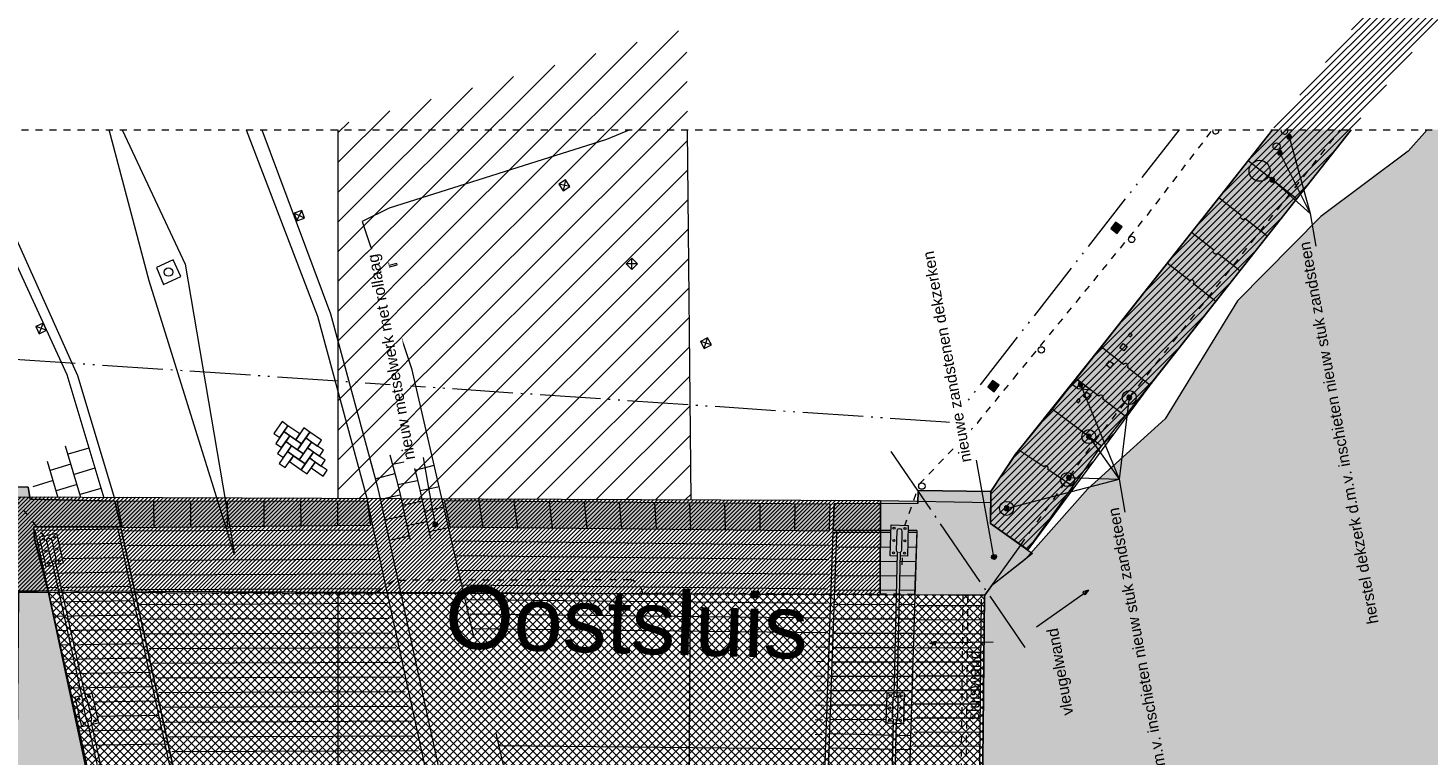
# Model space of a CAD drawing. Extents: x -251883 to 250656, y 0 to 909157.
# Tile 69 of 70: x -5158 to 14789, y 887281 to 897649. Entities that reach past the tile are written whole.
import ezdxf

# ---------------------------------------------------------------- set-up
doc = ezdxf.new("R2010")
doc.units = 0
doc.header["$MEASUREMENT"] = 0
for name, pattern in [('DASHDOT', [1250, 1000, -112.5, 25, -112.5]), ('DASHED', [200, 100, -100]), ('DIVIDE', [1250, 862.5, -112.5, 25, -112.5, 25, -112.5])]:
    doc.linetypes.add(name, pattern=pattern)
for name, color, linetype in [('A-0019-AFDEKVLAK', 1, 'Continuous'), ('A-0070-SYMBOOL', 8, 'Continuous'), ('A-1100-TXT+MT-SO', 7, 'Continuous')]:
    doc.layers.add(name, color=color, linetype=linetype)
pattern_1 = [(45, (0, 0), (-49.497475, 49.497475), [])]

# ---------------------------------------------------------------- blocks, each defined once
blk = doc.blocks.new('M-MAATREGELEN_470')
at = {"linetype": 'Continuous', "lineweight": 5}
h = blk.add_hatch(dxfattribs=at)
h.set_pattern_fill('@AV093', color=154, style=0, pattern_type=0)
h.set_pattern_definition(pattern_1)
h.paths.add_polyline_path([(-122725, 123534), (-123256, 123912), (-123249, 124365), (-122853, 124957), (-121676, 126428), (-120392, 128058), (-117957, 131149), (-116283, 133274), (-113610, 136668), (-110525, 140584), (-109028, 142485), (-108336, 141940), (-113226, 135734), (-116534, 131534), (-117962, 129721), (-119700, 127514), (-120985, 125884)], flags=0)
for color, points in [(111, [(-111881, 108524), (-112033, 108719), (-113707, 110287), (-115184, 111972), (-117870, 113826), (-119703, 115091), (-120623, 115180), (-122344, 116583), (-122425, 116481), (-123390, 117227), (-123396, 117227), (-123339, 122887), (-123334, 122887), (-123238, 123021), (-122759, 123399), (-121867, 124403), (-120764, 125402), (-119735, 127085), (-118550, 128286), (-117305, 129222), (-117035, 129524), (-104560, 129524), (-104560, 108524)]), (8, [(-119238, 129524), (-118117, 129524), (-121671, 125013), (-122725, 123534), (-123256, 123912), (-123249, 124365), (-122900, 124899), (-122376, 125540)]), (254, [(-121451, 128047), (-121542, 128117), (-121473, 128209), (-121381, 128139)]), (254, [(-123202, 125790), (-123294, 125859), (-123224, 125951), (-123133, 125882)]), (254, [(-136884, 123862), (-136874, 123687), (-136677, 122927), (-137445, 122949), (-137439, 124440), (-136963, 124428), (-136939, 124257), (-135731, 124228), (-135645, 123863)]), (254, [(-123334, 122887), (-124336, 122900), (-124305, 123811), (-125494, 123808), (-125481, 124192), (-124292, 124196), (-124286, 124381), (-123249, 124365), (-123256, 123912), (-122823, 123603)]), (254, [(-135626, 123854), (-135702, 124223), (-132132, 124231), (-132081, 123887)]), (254, [(-130958, 123865), (-131040, 124233), (-125538, 124185), (-125549, 123806)]), (111, [(-137104, 122924), (-136677, 122927), (-135474, 117299), (-137157, 117294), (-137104, 122896)])]:
    blk.add_hatch(color=color, dxfattribs=at).paths.add_polyline_path(points, flags=0)
h = blk.add_hatch(dxfattribs=at)
h.set_pattern_fill('@AV093', color=154, style=0, pattern_type=0)
h.set_pattern_definition(pattern_1)
h.paths.add_polyline_path([(-119058, 129463, 1), (-119075, 129561, 1)], flags=0)
h = blk.add_hatch(dxfattribs=at)
h.set_pattern_fill('@AV093', color=154, style=0, pattern_type=0)
h.set_pattern_definition(pattern_1)
h.paths.add_polyline_path([(-119170, 129239, 1), (-119187, 129338, 1)], flags=0)
h = blk.add_hatch(dxfattribs=at)
h.set_pattern_fill('@AV093', color=154, style=0, pattern_type=0)
h.set_pattern_definition(pattern_1)
h.paths.add_polyline_path([(-119394, 128793, 1), (-119447, 129088, 1)], flags=0)
h = blk.add_hatch(dxfattribs=at)
h.set_pattern_fill('@AV093', color=154, style=0, pattern_type=0)
h.set_pattern_definition(pattern_1)
h.paths.add_polyline_path([(-121820, 125810), (-122011, 125832), (-122094, 125898), (-122035, 125973)], flags=0)
h = blk.add_hatch(dxfattribs=at)
h.set_pattern_fill('@AV093', color=154, style=0, pattern_type=0)
h.set_pattern_definition(pattern_1)
h.paths.add_polyline_path([(-121260, 125608, 1), (-121295, 125805, 1)], flags=0)
h = blk.add_hatch(dxfattribs=at)
h.set_pattern_fill('@AV093', color=154, style=0, pattern_type=0)
h.set_pattern_definition(pattern_1)
h.paths.add_polyline_path([(-121836, 125051, 1), (-121872, 125248, 1)], flags=0)
h = blk.add_hatch(dxfattribs=at)
h.set_pattern_fill('@AV093', color=154, style=0, pattern_type=0)
h.set_pattern_definition(pattern_1)
h.paths.add_polyline_path([(-122141, 124437, 1), (-122176, 124634, 1)], flags=0)
h = blk.add_hatch(dxfattribs=at)
h.set_pattern_fill('@AV093', color=154, style=0, pattern_type=0)
h.set_pattern_definition(pattern_1)
h.paths.add_polyline_path([(-123007, 124027, 1), (-123043, 124224, 1)], flags=0)
at = {"color": 7, "linetype": 'DASHED', "lineweight": 0}
blk.add_lwpolyline([(-159060, 108524), (-159060, 129524), (-104560, 129524), (-104560, 108524)], close=True, dxfattribs=at)
at = {"color": 251, "linetype": 'DASHED', "lineweight": 5}
for points in [[(-136701, 123609), (-136724, 123711), (-137114, 124215), (-139020, 126010), (-139058, 126022), (-141147, 127567), (-143433, 128858), (-145073, 129524)], [(-124513, 123323), (-124480, 123866), (-124269, 124469), (-123442, 125342), (-122922, 125979), (-121020, 128307), (-120092, 129524)]]:
    blk.add_lwpolyline(points, dxfattribs=at)
at = {"color": 8, "linetype": 'Continuous', "lineweight": 5}
for points in [[(-138072, 129524), (-137460, 128300), (-136413, 126037), (-135888, 124274)], [(-137900, 129524), (-137299, 128333), (-136261, 126021), (-135734, 124265)], [(-119238, 129524), (-122376, 125540), (-122900, 124899), (-123249, 124365), (-123256, 123912), (-122725, 123534), (-121671, 125013), (-118117, 129524)], [(-123249, 124365), (-122853, 124957), (-121676, 126428), (-120392, 128058), (-119238, 129524)], [(-117035, 129524), (-117305, 129221), (-118550, 128286), (-119735, 127085), (-120764, 125402), (-121867, 124403), (-122759, 123399), (-123238, 123021)], [(-122900, 124899), (-122376, 125540), (-119238, 129524)], [(-122725, 123534), (-121671, 125013), (-118117, 129524)], [(-118893, 128539), (-119585, 129084)], [(-129246, 128714), (-129405, 128750)], [(-129308, 128812), (-129343, 128653)], [(-133029, 128263), (-133175, 128335)], [(-133138, 128227), (-133066, 128372)], [(-121381, 128139), (-121542, 128117)], [(-121451, 128047), (-121473, 128209)], [(-128364, 127533), (-128363, 127695)], [(-128282, 127614), (-128445, 127614)], [(-136703, 126665), (-136857, 126720)], [(-136807, 126616), (-136753, 126769)], [(-127231, 126459), (-127386, 126506)], [(-127332, 126405), (-127285, 126560)], [(-121413, 126417), (-121365, 126478), (-121307, 126432), (-121355, 126371), (-121413, 126417)], [(-121608, 126171), (-121560, 126232), (-121501, 126186), (-121549, 126125), (-121608, 126171)], [(-123133, 125882), (-123294, 125859)], [(-123202, 125790), (-123224, 125951)], [(-121928, 125723), (-121880, 125784), (-121822, 125738), (-121869, 125677), (-121928, 125723)], [(-121671, 125013), (-122376, 125540)], [(-136214, 124281), (-136432, 125013)], [(-136100, 124986), (-136397, 124897)], [(-132106, 124864), (-131998, 124464), (-131948, 124260), (-131698, 123104)], [(-131812, 124889), (-131717, 124536), (-131665, 124325), (-131526, 123683)], [(-124292, 124196), (-124286, 124381), (-123249, 124365), (-122900, 124899)], [(-136536, 124277), (-136690, 124795)], [(-136355, 124754), (-136652, 124665)], [(-136015, 124698), (-136312, 124610)], [(-131776, 124756), (-131493, 124814)], [(-131502, 124851), (-131436, 124609), (-131383, 124390), (-131233, 123697)], [(-131452, 124669), (-131182, 124742)], [(-136609, 124522), (-136900, 124435)], [(-136269, 124466), (-136566, 124378)], [(-132021, 124549), (-131741, 124625)], [(-131700, 124466), (-131416, 124524)], [(-137439, 124440), (-136963, 124428), (-136939, 124257), (-135731, 124228), (-135645, 123863), (-136884, 123862), (-136877, 123699), (-136677, 122927), (-137445, 122949)], [(-135929, 124411), (-136226, 124322)], [(-131947, 124257), (-131664, 124318)], [(-131380, 124380), (-131107, 124439)], [(-122823, 123603), (-123256, 123912), (-123249, 124365)], [(-135178, 124224), (-135177, 123858)], [(-134654, 124225), (-134654, 123863)], [(-134130, 124226), (-134130, 123868)], [(-133607, 124227), (-133606, 123873)], [(-133083, 124228), (-133082, 123878)], [(-132559, 124230), (-132558, 123883)], [(-131632, 124172), (-131349, 124234)], [(-131317, 124087), (-131044, 124147)], [(-130483, 123860), (-130539, 124229)], [(-129989, 123854), (-130039, 124224)], [(-129496, 123849), (-129539, 124220)], [(-129002, 123844), (-129039, 124215)], [(-128509, 123838), (-128539, 124211)], [(-128015, 123833), (-128038, 124207)], [(-127522, 123827), (-127538, 124202)], [(-127029, 123822), (-127038, 124198)], [(-126535, 123816), (-126538, 124193)], [(-126042, 123811), (-126038, 124189)], [(-124305, 123811), (-125494, 123808), (-125481, 124192)], [(-124292, 124196), (-125481, 124192)], [(-132060, 123871), (-130439, 116425), (-130344, 115964), (-129767, 113502), (-128666, 108524)], [(-131884, 123965), (-131601, 124026)], [(-131569, 123880), (-131286, 123941)], [(-135685, 123828), (-136868, 123812)], [(-135604, 123806), (-132094, 123821)], [(-131821, 123672), (-131537, 123734)], [(-131254, 123795), (-130981, 123854)], [(-124305, 123811), (-124336, 122900), (-123334, 122887), (-122823, 123603)], [(-122823, 123603), (-122725, 123534)], [(-123441, 117279), (-123384, 122832)], [(-123396, 117278), (-123340, 122831)]]:
    blk.add_lwpolyline(points, dxfattribs=at)
at = {"color": 9, "linetype": 'Continuous', "lineweight": 5}
for points in [[(-134727, 127609), (-134027, 123467), (-135243, 127370), (-135810, 129524)], [(-135625, 129524), (-134727, 127609)], [(-135640, 123624), (-136823, 123607)], [(-135558, 123596), (-132048, 123611)], [(-125551, 123598), (-130911, 123657)], [(-125456, 123574), (-124312, 123578)], [(-135596, 123419), (-136778, 123403)], [(-135512, 123387), (-132003, 123401)], [(-125559, 123390), (-130865, 123449)], [(-125463, 123370), (-124318, 123373)], [(-135551, 123215), (-136733, 123199)], [(-135467, 123177), (-131957, 123192)], [(-125567, 123183), (-130818, 123240)], [(-125470, 123165), (-124324, 123168)], [(-135506, 123010), (-136688, 122994)], [(-135421, 122967), (-131911, 122982)], [(-125575, 122975), (-130771, 123032)], [(-125477, 122960), (-124331, 122963)], [(-135462, 122806), (-136643, 122790)], [(-135376, 122757), (-131866, 122772)], [(-125582, 122767), (-130724, 122824)], [(-125484, 122756), (-124337, 122758)], [(-123385, 122736), (-124288, 122734)], [(-135417, 122602), (-136598, 122585)], [(-135330, 122547), (-131820, 122562)], [(-125590, 122560), (-130678, 122616)], [(-125492, 122551), (-124343, 122553)], [(-123387, 122535), (-124294, 122534)], [(-135372, 122397), (-136553, 122381)], [(-135285, 122338), (-131775, 122352)], [(-125598, 122352), (-130631, 122407)], [(-125499, 122347), (-124349, 122348)], [(-123389, 122335), (-124300, 122334)], [(-135328, 122193), (-136508, 122177)], [(-135239, 122128), (-131729, 122143)], [(-125605, 122144), (-130584, 122199)], [(-125506, 122142), (-124356, 122143)], [(-123392, 122135), (-124306, 122134)], [(-135283, 121988), (-136463, 121972)], [(-135194, 121918), (-131684, 121933)], [(-125613, 121937), (-130537, 121991)], [(-125513, 121937), (-124362, 121938)], [(-123394, 121935), (-124312, 121933)], [(-135238, 121784), (-136418, 121768)], [(-135148, 121708), (-131638, 121723)], [(-125621, 121729), (-130491, 121783)], [(-125520, 121733), (-124368, 121733)], [(-123396, 121735), (-124318, 121733)], [(-135194, 121580), (-136373, 121564)], [(-135102, 121498), (-131593, 121513)], [(-125628, 121521), (-130444, 121574)], [(-125528, 121528), (-124374, 121529)], [(-123398, 121534), (-124324, 121533)], [(-135149, 121375), (-136328, 121359)], [(-135057, 121289), (-131547, 121303)], [(-125636, 121314), (-130397, 121366)], [(-125535, 121324), (-124380, 121324)], [(-123400, 121334), (-124330, 121333)], [(-135105, 121171), (-136283, 121155)], [(-135011, 121079), (-131501, 121094)], [(-125644, 121106), (-130350, 121158)], [(-125542, 121119), (-124388, 121114)], [(-123402, 121134), (-124336, 121132)], [(-135060, 120967), (-136238, 120951)], [(-134966, 120869), (-131456, 120884)], [(-125652, 120898), (-130304, 120950)], [(-125549, 120914), (-124394, 120888)], [(-123404, 120934), (-124342, 120932)], [(-135015, 120762), (-136193, 120746)], [(-125659, 120691), (-130257, 120741)], [(-125557, 120710), (-124400, 120688)], [(-123406, 120733), (-124348, 120732)], [(-134920, 120659), (-131410, 120674)]]:
    blk.add_lwpolyline(points, dxfattribs=at)
at = {"color": 251, "linetype": 'Continuous', "lineweight": 5}
for points in [[(-132551, 129524), (-132553, 124272)], [(-127520, 124250), (-127571, 129524)], [(-132553, 122928), (-132554, 117271)], [(-122599, 122438), (-121860, 122961), (-121941, 122934), (-121929, 122912)], [(-122599, 122438), (-121860, 122961), (-121912, 122894), (-121929, 122912)], [(-123216, 122220), (-124121, 122204), (-124040, 122230), (-124036, 122205)], [(-123216, 122220), (-124121, 122204), (-124039, 122180), (-124036, 122205)]]:
    blk.add_lwpolyline(points, dxfattribs=at)
at = {"color": 111, "linetype": 'Continuous', "lineweight": 5}
blk.add_lwpolyline([(-117035, 129524), (-117305, 129222), (-118550, 128286), (-119735, 127085), (-120764, 125402), (-121867, 124403), (-122759, 123399), (-123238, 123021), (-123334, 122887), (-123339, 122887), (-123396, 117227), (-123390, 117227), (-122425, 116481), (-122344, 116583), (-120623, 115180), (-119703, 115091), (-117870, 113826), (-115184, 111972), (-113707, 110287), (-112033, 108719), (-111881, 108524)], dxfattribs=at)
at = {"color": 154, "linetype": 'Continuous', "lineweight": 5}
for points in [[(-120985, 125884), (-122725, 123534), (-123256, 123912), (-123249, 124365), (-122853, 124957), (-121676, 126428), (-120392, 128058), (-119238, 129524)], [(-118117, 129524), (-119700, 127514), (-120985, 125884)]]:
    blk.add_lwpolyline(points, dxfattribs=at)
at = {"color": 8, "linetype": 'DASHED', "lineweight": 5}
for points in [[(-122823, 123603), (-121767, 125085), (-118270, 129524)], [(-123649, 122889), (-123706, 117230)], [(-123579, 122889), (-123636, 117229)]]:
    blk.add_lwpolyline(points, dxfattribs=at)
at = {"color": 8, "linetype": 'Continuous', "lineweight": 5}
for points in [[(-120089, 129524, 0.752847), (-120016, 129478), (-120016, 129478)], [(-120016, 129478), (-120016, 129478, 0.291007), (-120003, 129524), (-120003, 129524)], [(-119311, 128009), (-119629, 128259, -0.999342), (-119684, 128303), (-120002, 128553)], [(-119700, 127514), (-120019, 127764, -0.999342), (-120074, 127808), (-120392, 128058)], [(-120044, 127078), (-120362, 127328, 0.999342), (-120417, 127372), (-120736, 127622)], [(-120985, 125884), (-121303, 126134, 0.999342), (-121358, 126178), (-121676, 126428)], [(-121334, 125441), (-121657, 125686, 0.999342), (-121712, 125728), (-122035, 125973)], [(-122080, 124439), (-122437, 124678, 0.999342), (-122495, 124717), (-122853, 124957)]]:
    blk.add_lwpolyline(points, format="xyb", dxfattribs=at)
at = {"color": 154, "linetype": 'Continuous', "lineweight": 5}
for points in [[(-119115, 129524, 0.543446), (-119058, 129463), (-119058, 129463)], [(-119058, 129463), (-119058, 129463, 0.433297), (-119018, 129524), (-119018, 129524)]]:
    blk.add_lwpolyline(points, format="xyb", dxfattribs=at)
at = {"color": 8, "linetype": 'Continuous', "lineweight": 5}
for points in [[(-129308, 128812), (-129405, 128750), (-129343, 128653), (-129246, 128714)], [(-133029, 128263), (-133066, 128372), (-133175, 128335), (-133138, 128227)], [(-121381, 128139), (-121473, 128209), (-121542, 128117), (-121451, 128047)], [(-135139, 127562), (-135038, 127317), (-134789, 127431), (-134900, 127669)], [(-128282, 127614), (-128363, 127695), (-128445, 127614), (-128364, 127533)], [(-136703, 126665), (-136753, 126769), (-136857, 126720), (-136807, 126616)], [(-127231, 126459), (-127285, 126560), (-127386, 126506), (-127332, 126405)], [(-121238, 126601), (-121268, 126624), (-121291, 126593), (-121262, 126570)], [(-123133, 125882), (-123224, 125951), (-123294, 125859), (-123202, 125790)], [(-121977, 125663), (-122006, 125686), (-122030, 125655), (-122001, 125632)], [(-133348, 125363), (-133465, 125195), (-133381, 125136), (-133264, 125305)], [(-133322, 125221), (-133154, 125104), (-133095, 125188), (-133264, 125305)], [(-133037, 125273), (-133154, 125104), (-133069, 125046), (-132953, 125214)], [(-133322, 125221), (-133439, 125052), (-133355, 124994), (-133238, 125162)], [(-133296, 125078), (-133413, 124909), (-133329, 124851), (-133212, 125020)], [(-133296, 125078), (-133128, 124961), (-133069, 125046), (-133238, 125162)], [(-133011, 125130), (-133128, 124961), (-133043, 124903), (-132927, 125072)], [(-133011, 125130), (-132842, 125014), (-132784, 125098), (-132953, 125214)], [(-132985, 124988), (-132816, 124871), (-132758, 124955), (-132927, 125072)], [(-133270, 124935), (-133387, 124767), (-133302, 124709), (-133186, 124877)], [(-133270, 124935), (-133102, 124819), (-133043, 124903), (-133212, 125020)], [(-133017, 124761), (-133186, 124877), (-133244, 124793), (-133076, 124676)], [(-132985, 124988), (-133102, 124819), (-133017, 124761), (-132901, 124929)], [(-132959, 124845), (-132790, 124728), (-132732, 124813), (-132901, 124929)], [(-132959, 124845), (-133076, 124676), (-132991, 124618), (-132875, 124787)], [(-132706, 124670), (-132875, 124787), (-132933, 124702), (-132764, 124586)], [(-132132, 124231), (-135702, 124223), (-135626, 123854), (-132081, 123887)], [(-125549, 123806), (-125538, 124185), (-131040, 124233), (-130958, 123865)], [(-135234, 116391), (-134016, 116393), (-135639, 123829), (-136868, 123812)], [(-134061, 116393), (-135685, 123828), (-135639, 123829), (-134016, 116393)], [(-125494, 123783), (-124306, 123787), (-124531, 116377), (-125753, 116414)], [(-125753, 116414), (-125494, 123783), (-125448, 123783), (-125708, 116413)]]:
    blk.add_lwpolyline(points, close=True, dxfattribs=at)
at = {"color": 254, "linetype": 'Continuous', "lineweight": 5}
for points in [[(-121381, 128139), (-121473, 128209), (-121542, 128117), (-121451, 128047)], [(-123133, 125882), (-123224, 125951), (-123294, 125859), (-123202, 125790)], [(-135645, 123863), (-135731, 124228), (-136939, 124257), (-136963, 124428), (-137439, 124440), (-137445, 122949), (-136677, 122927), (-136874, 123687), (-136884, 123862)], [(-122823, 123603), (-123256, 123912), (-123249, 124365), (-124286, 124381), (-124292, 124196), (-125481, 124192), (-125494, 123808), (-124305, 123811), (-124336, 122900), (-123334, 122887)], [(-132081, 123887), (-132132, 124231), (-135702, 124223), (-135626, 123854)], [(-125549, 123806), (-125538, 124185), (-131040, 124233), (-130958, 123865)]]:
    blk.add_lwpolyline(points, close=True, dxfattribs=at)
at = {"color": 154, "linetype": 'Continuous', "lineweight": 5}
blk.add_lwpolyline([(-121820, 125810), (-122011, 125832), (-122094, 125898), (-122035, 125973)], close=True, dxfattribs=at)
at = {"color": 111, "linetype": 'Continuous', "lineweight": 5}
blk.add_lwpolyline([(-137104, 122896), (-137157, 117294), (-135474, 117299), (-136677, 122927), (-137104, 122924)], close=True, dxfattribs=at)
at = {"color": 154, "linetype": 'Continuous', "lineweight": 5}
for centre, radius in [((-119179, 129289), 50), ((-119421, 128940), 150), ((-121277, 125706), 100), ((-121854, 125149), 100), ((-122158, 124536), 100), ((-123025, 124126), 100)]:
    blk.add_circle(centre, radius, dxfattribs=at)
at = {"color": 8, "linetype": 'Continuous', "lineweight": 5}
for centre, radius in [((-121244, 127961), 45), ((-134966, 127495), 60), ((-122531, 126386), 45), ((-124232, 124443), 45)]:
    blk.add_circle(centre, radius, dxfattribs=at)
at = {"layer": 'A-0070-SYMBOOL', "color": 8, "linetype": 'Continuous', "lineweight": 5}
for points in [[(-118993, 129388), (-118971, 129402), (-118965, 129429), (-118980, 129451), (-119006, 129457), (-119028, 129442), (-119034, 129416), (-119019, 129394)], [(-118995, 129398), (-118979, 129408), (-118975, 129427), (-118985, 129443), (-119004, 129447), (-119020, 129437), (-119024, 129418), (-119014, 129402)], [(-118997, 129408), (-118987, 129414), (-118985, 129425), (-118991, 129435), (-119002, 129437), (-119012, 129431), (-119014, 129420), (-119008, 129410)], [(-118999, 129418), (-118995, 129420), (-118995, 129423), (-118997, 129427), (-119000, 129427), (-119004, 129425), (-119004, 129422), (-119002, 129418)], [(-119126, 129161), (-119103, 129175), (-119098, 129202), (-119112, 129224), (-119138, 129230), (-119161, 129215), (-119167, 129189), (-119152, 129167)], [(-119128, 129171), (-119112, 129181), (-119108, 129200), (-119118, 129216), (-119137, 129220), (-119153, 129210), (-119157, 129191), (-119146, 129175)], [(-119129, 129181), (-119120, 129187), (-119117, 129198), (-119124, 129208), (-119135, 129210), (-119144, 129204), (-119147, 129193), (-119141, 129183)], [(-119131, 129190), (-119128, 129193), (-119127, 129196), (-119129, 129199), (-119133, 129200), (-119136, 129198), (-119137, 129194), (-119135, 129191)], [(-119233, 128777), (-119210, 128791), (-119204, 128817), (-119219, 128840), (-119245, 128846), (-119268, 128831), (-119273, 128805), (-119259, 128782)], [(-119234, 128787), (-119218, 128797), (-119214, 128816), (-119225, 128832), (-119243, 128836), (-119259, 128825), (-119263, 128807), (-119253, 128791)], [(-119236, 128796), (-119226, 128803), (-119224, 128814), (-119230, 128823), (-119241, 128826), (-119251, 128820), (-119254, 128808), (-119247, 128799)], [(-119238, 128806), (-119235, 128808), (-119234, 128812), (-119236, 128815), (-119240, 128816), (-119243, 128814), (-119244, 128810), (-119242, 128807)], [(-121965, 125856), (-121942, 125870), (-121937, 125897), (-121951, 125919), (-121977, 125925), (-122000, 125910), (-122005, 125884), (-121991, 125862)], [(-121967, 125866), (-121950, 125876), (-121946, 125895), (-121957, 125911), (-121975, 125915), (-121992, 125905), (-121996, 125886), (-121985, 125870)], [(-121968, 125876), (-121959, 125882), (-121956, 125893), (-121962, 125903), (-121974, 125905), (-121983, 125899), (-121986, 125888), (-121980, 125878)], [(-121970, 125885), (-121967, 125888), (-121966, 125891), (-121968, 125894), (-121972, 125895), (-121975, 125893), (-121976, 125890), (-121974, 125886)], [(-121271, 125672), (-121249, 125686), (-121243, 125713), (-121257, 125735), (-121284, 125741), (-121306, 125726), (-121312, 125700), (-121297, 125678)], [(-121273, 125682), (-121257, 125692), (-121253, 125711), (-121263, 125727), (-121282, 125731), (-121298, 125721), (-121302, 125702), (-121292, 125686)], [(-121275, 125692), (-121265, 125698), (-121263, 125709), (-121269, 125719), (-121280, 125721), (-121290, 125715), (-121292, 125704), (-121286, 125694)], [(-121277, 125702), (-121273, 125704), (-121273, 125707), (-121275, 125711), (-121278, 125711), (-121282, 125709), (-121282, 125706), (-121280, 125702)], [(-121848, 125115), (-121825, 125129), (-121819, 125156), (-121834, 125178), (-121860, 125184), (-121883, 125169), (-121888, 125143), (-121874, 125121)], [(-121849, 125125), (-121833, 125135), (-121829, 125154), (-121840, 125170), (-121858, 125174), (-121874, 125164), (-121878, 125145), (-121868, 125129)], [(-121851, 125135), (-121842, 125141), (-121839, 125152), (-121845, 125162), (-121857, 125164), (-121866, 125158), (-121869, 125147), (-121862, 125137)], [(-121853, 125145), (-121850, 125147), (-121849, 125150), (-121851, 125154), (-121855, 125154), (-121858, 125152), (-121859, 125149), (-121857, 125145)], [(-122132, 124529), (-122110, 124544), (-122104, 124570), (-122119, 124592), (-122145, 124598), (-122167, 124583), (-122173, 124557), (-122159, 124535)], [(-122134, 124539), (-122118, 124549), (-122114, 124568), (-122124, 124584), (-122143, 124588), (-122159, 124578), (-122163, 124559), (-122153, 124543)], [(-122136, 124549), (-122126, 124555), (-122124, 124566), (-122130, 124576), (-122141, 124578), (-122151, 124572), (-122153, 124561), (-122147, 124551)], [(-122138, 124559), (-122135, 124561), (-122134, 124564), (-122136, 124568), (-122140, 124568), (-122143, 124566), (-122144, 124563), (-122142, 124559)], [(-123019, 124091), (-122996, 124106), (-122991, 124132), (-123005, 124155), (-123031, 124160), (-123054, 124146), (-123060, 124120), (-123045, 124097)], [(-123021, 124101), (-123005, 124112), (-123001, 124130), (-123011, 124146), (-123030, 124150), (-123046, 124140), (-123050, 124121), (-123039, 124105)], [(-123022, 124111), (-123013, 124117), (-123010, 124128), (-123017, 124138), (-123028, 124141), (-123037, 124134), (-123040, 124123), (-123034, 124114)], [(-123024, 124121), (-123021, 124123), (-123020, 124127), (-123022, 124130), (-123026, 124131), (-123029, 124129), (-123030, 124125), (-123028, 124122)], [(-131169, 123928), (-131143, 123922), (-131128, 123900), (-131134, 123874), (-131156, 123859), (-131183, 123865), (-131197, 123887), (-131191, 123914)], [(-131167, 123918), (-131148, 123914), (-131138, 123898), (-131142, 123879), (-131158, 123869), (-131177, 123873), (-131187, 123889), (-131183, 123908)], [(-131165, 123908), (-131154, 123906), (-131148, 123896), (-131150, 123885), (-131160, 123879), (-131171, 123881), (-131177, 123891), (-131175, 123902)], [(-131164, 123898), (-131160, 123898), (-131158, 123894), (-131159, 123891), (-131162, 123889), (-131165, 123889), (-131168, 123893), (-131167, 123896)], [(-123212, 123467), (-123185, 123462), (-123171, 123439), (-123177, 123413), (-123199, 123399), (-123225, 123404), (-123240, 123427), (-123234, 123453)], [(-123210, 123458), (-123191, 123454), (-123181, 123437), (-123185, 123419), (-123201, 123408), (-123220, 123412), (-123230, 123429), (-123226, 123447)], [(-123208, 123448), (-123197, 123445), (-123191, 123436), (-123193, 123424), (-123203, 123418), (-123214, 123421), (-123220, 123430), (-123218, 123442)], [(-123206, 123438), (-123202, 123437), (-123200, 123434), (-123201, 123430), (-123204, 123428), (-123208, 123429), (-123210, 123432), (-123209, 123436)]]:
    blk.add_lwpolyline(points, close=True, dxfattribs=at)
for points in [[(-118999, 129422), (-118702, 128333), (-118618, 127865)], [(-119132, 129195), (-118702, 128333), (-118618, 127865)], [(-119239, 128811), (-118702, 128333), (-118618, 127865)], [(-121971, 125890), (-121423, 124541), (-121339, 124074)], [(-121277, 125706), (-121423, 124541), (-121339, 124074)], [(-121854, 125149), (-121423, 124541), (-121339, 124074)], [(-123025, 124126), (-121423, 124541), (-121339, 124074)], [(-122139, 124564), (-121423, 124541), (-121339, 124074)]]:
    blk.add_lwpolyline(points, dxfattribs=at)
at = {"layer": 'A-0070-SYMBOOL', "color": 7, "linetype": 'Continuous', "char_height": 162, "attachment_point": 7, "rotation": 100.2, "line_spacing_factor": 0.933333}
for insert in [(-117722, 122494), (-120444, 118702)]:
    blk.add_mtext('{\\fArial|b0|i0|c12|p0;herstel dekzerk d.m.v. inschieten nieuw stuk zandsteen}', dxfattribs=dict(at, insert=insert))
at = {"layer": 'A-1100-TXT+MT-SO', "color": 7, "linetype": 'Continuous', "char_height": 162, "attachment_point": 7, "line_spacing_factor": 0.933333}
for s, insert, rotation in [('{\\fArial|b0|i0|c12|p0;vleugelwand}', (-122025, 121199), 100.2), ('{\\fArial|b0|i0|c12|p0;sluiswand}', (-123416, 121105), 88.9561)]:
    blk.add_mtext(s, dxfattribs=dict(at, insert=insert, rotation=rotation))
at = {"linetype": 'Continuous'}
for points in [[(-131998, 127522), (-132003, 127542), (-131713, 127619), (-131708, 127600)], [(-124437, 123443), (-124682, 123449), (-124672, 123889), (-124427, 123883)], [(-136468, 123344), (-136707, 123291), (-136802, 123721), (-136563, 123774)], [(-135962, 121063), (-136201, 121010), (-136297, 121439), (-136057, 121492)], [(-124494, 121055), (-124739, 121061), (-124728, 121500), (-124483, 121495)]]:
    blk.add_wipeout(points, dxfattribs=at).dxf.layer = 'A-0019-AFDEKVLAK'
at = {"color": 1, "linetype": 'DIVIDE', "lineweight": 18}
blk.add_lwpolyline([(-120566, 129524), (-123822, 125350), (-147386, 126940), (-150562, 129524)], dxfattribs=at)
at = {"color": 8, "linetype": 'Continuous', "lineweight": 5}
for points in [[(-133857, 129524), (-132842, 126869), (-132142, 124272), (-132060, 123871)], [(-133634, 129524), (-132658, 126899), (-131998, 124464), (-131948, 124260), (-130242, 116382), (-129251, 111870)], [(-128392, 129524), (-128725, 129384), (-131824, 128409), (-132207, 128216), (-131504, 126119), (-130159, 120301), (-129172, 115695)]]:
    blk.add_lwpolyline(points, dxfattribs=at)
for points in [[(-131858, 127581), (-132003, 127542), (-131998, 127522), (-131708, 127600), (-131713, 127619)], [(-124437, 123443), (-124682, 123449), (-124672, 123889), (-124427, 123883)], [(-136468, 123344), (-136707, 123291), (-136802, 123721), (-136563, 123774)], [(-135962, 121063), (-136201, 121010), (-136297, 121439), (-136057, 121492)], [(-124494, 121055), (-124739, 121061), (-124728, 121500), (-124483, 121495)]]:
    blk.add_lwpolyline(points, close=True, dxfattribs=at)
for points in [[(-136571, 123406, -1.008068), (-136639, 123391), (-136699, 123659, -1), (-136630, 123674)], [(-124523, 123528, -1.008068), (-124593, 123530), (-124586, 123804, -1), (-124516, 123803)], [(-136065, 121124, -1.008068), (-136134, 121110), (-136193, 121378, -1), (-136125, 121393)], [(-124579, 121139, -1.008068), (-124649, 121142), (-124643, 121416, -1), (-124573, 121414)]]:
    blk.add_lwpolyline(points, format="xyb", close=True, dxfattribs=at)
at = {"color": 251, "linetype": 'Continuous', "lineweight": 5}
blk.add_circle((-131867, 127614), 35, dxfattribs=at)
at = {"color": 8, "linetype": 'Continuous', "lineweight": 5}
for centre in [(-136750, 123687), (-136596, 123721), (-124633, 123668), (-124629, 123844), (-124476, 123664), (-124472, 123840), (-136712, 123515), (-136558, 123549), (-124637, 123492), (-124480, 123488), (-136674, 123343), (-136520, 123377), (-136244, 121406), (-136091, 121440), (-136052, 121268), (-124690, 121279), (-124685, 121456), (-124532, 121276), (-124528, 121452), (-136206, 121234), (-136168, 121062), (-136014, 121096), (-124694, 121103), (-124536, 121100)]:
    blk.add_circle(centre, 15, dxfattribs=at)
at = {"linetype": 'Continuous'}
for points in [[(-131879, 127874), (-131312, 124724), (-131587, 124675), (-132154, 127824)], [(-124629, 121451), (-124581, 123494), (-124536, 123493), (-124584, 121450)], [(-136189, 121415), (-136620, 123359), (-136576, 123369), (-136145, 121424)], [(-131154, 120933), (-131139, 122282), (-125743, 122223), (-125757, 120874)], [(-135683, 119133), (-136114, 121078), (-136070, 121087), (-135639, 119143)], [(-124686, 119062), (-124637, 121106), (-124592, 121105), (-124641, 119061)]]:
    blk.add_wipeout(points, dxfattribs=at).dxf.layer = 'A-0019-AFDEKVLAK'
at = {"linetype": 'Continuous', "lineweight": 5}
h = blk.add_hatch(dxfattribs=at)
h.set_pattern_fill('arcerin2', color=8, style=0, pattern_type=0)
h.set_pattern_definition([(45, (0, 0), (-212.13203, 212.13203), [])])
h.paths.add_polyline_path([(-132553, 124272), (-132551, 129592), (-127585, 130969), (-127520, 124250)], flags=0)
h = blk.add_hatch(dxfattribs=at)
h.set_pattern_fill('@AV106', color=231, style=0, pattern_type=0)
h.set_pattern_definition([(45, (0, 0), (-28.284271, 28.284271), [])])
h.paths.add_polyline_path([(-137335, 122949), (-137330, 124292), (-124822, 124238), (-124825, 122895)], flags=0)
blk.add_hatch(color=254, dxfattribs=at).paths.add_polyline_path([(-124825, 122895), (-124822, 124238), (-123252, 124212), (-123256, 123912), (-122656, 123484), (-123238, 123021), (-123334, 122887)], flags=0)
h = blk.add_hatch(dxfattribs=at)
h.set_pattern_fill('@AV103', color=213, style=0, pattern_type=0)
h.set_pattern_definition([(135, (0, 0), (-56.568542, -56.568542), []), (45, (0, 0), (-56.568542, 56.568542), [])])
h.paths.add_polyline_path([(-123416, 117228), (-123396, 117227), (-123339, 122887), (-136677, 122927), (-135474, 117299)], flags=0)
at = {"color": 251, "linetype": 'DASHDOT', "lineweight": 5}
blk.add_lwpolyline([(-124675, 124937), (-122767, 122144)], dxfattribs=at)
at = {"color": 8, "linetype": 'Continuous', "lineweight": 5}
for points in [[(-137335, 122949), (-137330, 124292), (-124822, 124238), (-124825, 122895)], [(-124825, 122895), (-124822, 124238), (-123252, 124212), (-123256, 123912), (-122656, 123484), (-123238, 123021), (-123334, 122887)], [(-123416, 117228), (-123396, 117227), (-123339, 122887), (-136677, 122927), (-135474, 117299)]]:
    blk.add_lwpolyline(points, close=True, dxfattribs=at)
for points in [[(-124629, 121451), (-124581, 123494)], [(-124584, 121450), (-124536, 123493)], [(-136189, 121415), (-136620, 123359)], [(-136145, 121424), (-136576, 123369)], [(-135683, 119133), (-136114, 121078)], [(-135639, 119143), (-136070, 121087)], [(-124686, 119062), (-124637, 121106)], [(-124641, 119061), (-124592, 121105)]]:
    blk.add_lwpolyline(points, dxfattribs=at)
at = {"color": 11, "linetype": 'Continuous', "lineweight": 13}
blk.add_lwpolyline([(-136468, 123344), (-136468, 123344)], dxfattribs=at)
at = {"color": 8, "linetype": 'DASHED', "lineweight": 5}
blk.add_lwpolyline([(-124336, 122900), (-128209, 122911, 0.319403), (-128390, 123109), (-131749, 123099), (-132048, 122900), (-136677, 122927)], format="xyb", dxfattribs=at)
at = {"color": 251, "linetype": 'Continuous', "lineweight": 5}
blk.add_lwpolyline([(-127567, 117247), (-127528, 122907)], dxfattribs=at)
at = {"layer": 'A-0070-SYMBOOL', "color": 8, "linetype": 'Continuous', "lineweight": 5}
blk.add_lwpolyline([(-131163, 123894), (-131251, 124386), (-131335, 124853)], dxfattribs=at)
at = {"color": 7, "linetype": 'Continuous', "insert": (-131037, 122123), "char_height": 900, "attachment_point": 7, "rotation": 358.2913, "line_spacing_factor": 0.933333}
blk.add_mtext('{\\fArial|b0|i0|c12|p0;Oostsluis}', dxfattribs=at)
at = {"layer": 'A-0070-SYMBOOL', "color": 7, "linetype": 'Continuous', "insert": (-131404, 124840), "char_height": 162, "attachment_point": 7, "rotation": 100.2, "line_spacing_factor": 0.933333}
blk.add_mtext('{\\fArial|b0|i0|c12|p0;nieuw metselwerk met rollaag}', dxfattribs=at)
at = {"linetype": 'Continuous'}
blk.add_wipeout([(-124002, 127862), (-123436, 124712), (-123710, 124663), (-124277, 127812)], dxfattribs=at).dxf.layer = 'A-0019-AFDEKVLAK'
at = {"layer": 'A-0070-SYMBOOL', "color": 8, "linetype": 'Continuous', "lineweight": 5}
blk.add_lwpolyline([(-123205, 123433), (-123253, 123700), (-123453, 124811)], dxfattribs=at)
at = {"layer": 'A-0070-SYMBOOL', "color": 7, "linetype": 'Continuous', "insert": (-123522, 124798), "char_height": 162, "attachment_point": 7, "rotation": 100.2, "line_spacing_factor": 0.933333}
blk.add_mtext('{\\fArial|b0|i0|c12|p0;nieuwe zandstenen dekzerken}', dxfattribs=at)

msp = doc.modelspace()

# ---------------------------------------------------------------- block references
msp.add_blockref('M-MAATREGELEN_470', (131810, 766672))

doc.saveas('drawing.dxf')
